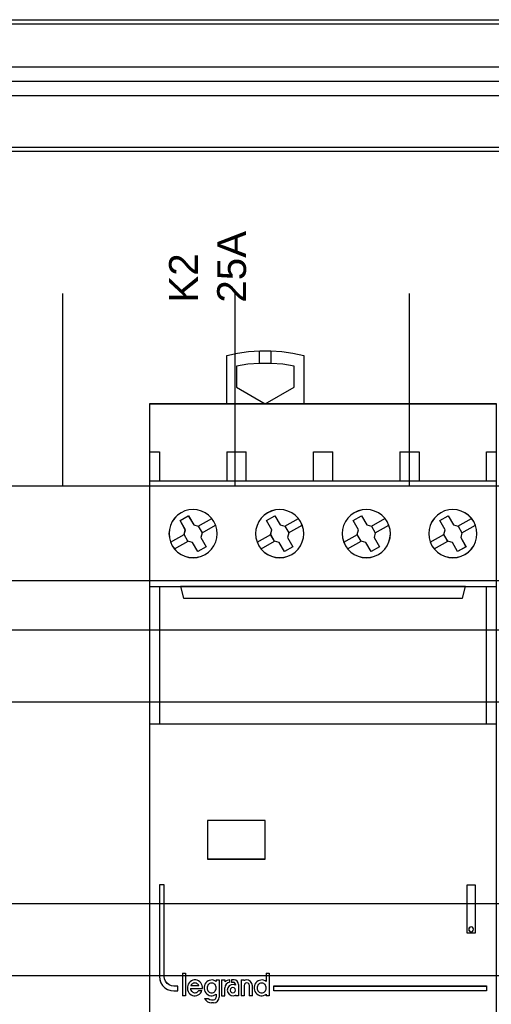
# Model space of a CAD drawing. Extents: x -635870 to -372006, y -44437 to 104716.
# Tile 120 of 246: x -613068 to -612578, y -33094 to -32071. Entities that reach past the tile are written whole.
import ezdxf

# ---------------------------------------------------------------- set-up
doc = ezdxf.new("R2010")
doc.units = 0
doc.header["$MEASUREMENT"] = 0
doc.layers.get('0').update_dxf_attribs({"color": 252})
for name, color, linetype in [('30', 7, 'Continuous'), ('45', 8, 'Continuous'), ('50', 7, 'Continuous')]:
    doc.layers.add(name, color=color, linetype=linetype)
doc.styles.get("Standard").update_dxf_attribs({"font": 'arial.ttf', "bigfont": 'BIGFONT.SHX'})

# ---------------------------------------------------------------- blocks, each defined once
blk = doc.blocks.new('*U1036')
at = {"layer": '50', "color": 7}
blk.add_lwpolyline([(507.824617, -229.100851), (835.919558, -229.100851), (835.919558, -242.79966), (507.824617, -242.79966), (507.824617, -229.100851)], dxfattribs=at)
blk.add_lwpolyline([(508.238179, -229.513961), (835.505996, -229.513961), (835.505996, -242.386551), (508.238179, -242.386551), (508.238179, -229.513961)], close=True, dxfattribs=at)
blk = doc.blocks.new('*U1037')
at = {"layer": '50', "color": 7}
for points in [[(832.001083, -235.501397), (512.000243, -235.501397)], [(515.970229, -234.010496), (827.968097, -234.010496)]]:
    blk.add_lwpolyline(points, dxfattribs=at)
blk = doc.blocks.new('*U1048')
at = {"layer": '50', "color": 7}
for points in [[(512.000243, -235.498748), (832.001083, -235.498748)], [(827.968097, -236.992297), (515.970229, -236.992297)], [(827.968097, -236.992297), (515.970229, -236.992297)], [(509.985212, -277.514077), (834.016113, -277.514077)], [(827.968097, -236.992297), (515.970229, -236.992297)], [(509.985212, -277.514077), (834.016113, -277.514077)], [(707.95137, -277.556447), (707.95137, -257.54713)], [(725.885633, -277.556447), (725.885633, -257.54713)], [(743.986911, -277.556447), (743.986911, -257.54713)], [(509.985212, -287.349254), (834.016113, -287.349254), (834.016113, -333.651915), (509.985212, -333.651915), (509.985212, -287.349254)]]:
    blk.add_lwpolyline(points, dxfattribs=at)
blk = doc.blocks.new('*U1049')
at = {"layer": '30', "color": 7}
blk.add_lwpolyline([(499.9802, -292.478694), (844.087401, -292.478694), (844.087401, -328.453624), (499.9802, -328.453624), (499.9802, -292.478694)], close=True, dxfattribs=at)
for points in [[(499.9802, -292.478694), (844.087401, -292.478694), (844.087401, -328.453624), (499.9802, -328.453624), (499.9802, -292.478694)], [(499.9802, -299.972919), (844.087401, -299.972919), (844.087401, -320.959398), (499.9802, -320.959398), (499.9802, -299.972919)]]:
    blk.add_lwpolyline(points, dxfattribs=at)
blk = doc.blocks.new('*U1053')
at = {"layer": '45', "color": 7}
for points in [[(724.994884, -269.000319), (724.994884, -263.992169), (724.994884, -263.992169), (726.124778, -263.746155), (727.272235, -263.576287), (728.425547, -263.50014), (729.573004, -263.50014), (730.726315, -263.576287), (731.873772, -263.746155), (733.003666, -263.992169), (733.003666, -263.992169), (733.003666, -269.000319), (724.994884, -269.000319)], [(732.004225, -265.090268), (730.809274, -264.896817), (729.602608, -264.803023), (728.390084, -264.803023), (727.189276, -264.896817), (725.994325, -265.090268), (725.994325, -265.090268), (725.994325, -267.265124), (725.994325, -267.265124), (728.993418, -269.000319), (728.993418, -269.000319), (732.004225, -267.265124), (732.004225, -267.265124), (732.004225, -265.090268), (732.004225, -265.090268)], [(734.996973, -268.987078), (753.000435, -268.987078), (753.000435, -268.987078), (753.000435, -352.016739), (753.000435, -352.016739), (734.996973, -352.016739), (734.996973, -352.016739), (716.999358, -352.016739), (716.999358, -352.016739), (716.999358, -268.987078), (716.999358, -268.987078), (734.996973, -268.987078), (734.996973, -268.987078)], [(723.668846, -281.244259), (723.422745, -280.8809), (723.11219, -280.576147), (722.754758, -280.32414), (722.36217, -280.14246), (721.928564, -280.025248), (721.500818, -279.990084), (721.061353, -280.025248), (720.645326, -280.1366), (720.246878, -280.32414), (719.889446, -280.570286), (719.578891, -280.8809), (719.33279, -281.238398), (719.145285, -281.636921), (719.033954, -282.064747), (718.992937, -282.492573), (719.033954, -282.93212), (719.145285, -283.348225), (719.326931, -283.746747), (719.578891, -284.104246), (719.889446, -284.42072), (720.246878, -284.666866), (720.645326, -284.848546), (721.061353, -284.959898), (721.500818, -284.995061), (721.934424, -284.959898), (722.35631, -284.848546), (722.754758, -284.666866), (723.11219, -284.414859), (723.416886, -284.104246), (723.668846, -283.746747), (723.850491, -283.354085), (723.967682, -282.93212), (724.008699, -282.498433), (723.973542, -282.064747), (723.856351, -281.636921), (723.668846, -281.244259)], [(723.664262, -281.246901), (723.418682, -280.884311), (723.108783, -280.580203), (722.752107, -280.328729), (722.360349, -280.147434), (721.92766, -280.03047), (721.500818, -279.99538), (721.062282, -280.03047), (720.647135, -280.141586), (720.249529, -280.328729), (719.892853, -280.574355), (719.582954, -280.884311), (719.337374, -281.241052), (719.150265, -281.638732), (719.03917, -282.065652), (718.99824, -282.492573), (719.03917, -282.93119), (719.150265, -283.346414), (719.331527, -283.744093), (719.582954, -284.100835), (719.892853, -284.416639), (720.249529, -284.662264), (720.647135, -284.843559), (721.062282, -284.954676), (721.500818, -284.989765), (721.933507, -284.954676), (722.354501, -284.843559), (722.752107, -284.662264), (723.108783, -284.410791), (723.412835, -284.100835), (723.664262, -283.744093), (723.845524, -283.352262), (723.962467, -282.93119), (724.003397, -282.498421), (723.968314, -282.065652), (723.851371, -281.638732), (723.664262, -281.246901)], [(732.663775, -281.244681), (732.417647, -280.881363), (732.112918, -280.576645), (731.749586, -280.324666), (731.356954, -280.143007), (730.92916, -280.025807), (730.495506, -279.984788), (730.061852, -280.025807), (729.639919, -280.137147), (729.247287, -280.324666), (728.883955, -280.570785), (728.579225, -280.881363), (728.327237, -281.238821), (728.139711, -281.637299), (728.028368, -282.065077), (727.993207, -282.492855), (728.028368, -282.932352), (728.139711, -283.34841), (728.321377, -283.746888), (728.579225, -284.104346), (728.889815, -284.420784), (729.247287, -284.666903), (729.639919, -284.848562), (730.061852, -284.959902), (730.501366, -284.995061), (730.93502, -284.959902), (731.356954, -284.848562), (731.749586, -284.666903), (732.107057, -284.414924), (732.417647, -284.104346), (732.663775, -283.746888), (732.845441, -283.35427), (732.968505, -282.932352), (733.003666, -282.498714), (732.968505, -282.065077), (732.851301, -281.637299), (732.663775, -281.244681)], [(732.659192, -281.247314), (732.413585, -280.884764), (732.109501, -280.58069), (731.746938, -280.329244), (731.355137, -280.147969), (730.928248, -280.031017), (730.495512, -279.990084), (730.062776, -280.031017), (729.641736, -280.142121), (729.249934, -280.329244), (728.887372, -280.574842), (728.583287, -280.884764), (728.331832, -281.241466), (728.144703, -281.639102), (728.033595, -282.065975), (727.998509, -282.492848), (728.033595, -282.931417), (728.144703, -283.346595), (728.325985, -283.74423), (728.583287, -284.100933), (728.89322, -284.416702), (729.249934, -284.662301), (729.641736, -284.843576), (730.062776, -284.95468), (730.50136, -284.989765), (730.934096, -284.95468), (731.355137, -284.843576), (731.746938, -284.662301), (732.103653, -284.410855), (732.413585, -284.100933), (732.659192, -283.74423), (732.840474, -283.352443), (732.963277, -282.931417), (732.998364, -282.498696), (732.963277, -282.065975), (732.846321, -281.639102), (732.659192, -281.247314)], [(741.660874, -281.244681), (741.414773, -280.881363), (741.110077, -280.570785), (740.752646, -280.324666), (740.360057, -280.143007), (739.926452, -280.025807), (739.492846, -279.984788), (739.05924, -280.025807), (738.637354, -280.137147), (738.244765, -280.324666), (737.887334, -280.570785), (737.576778, -280.881363), (737.330678, -281.238821), (737.137313, -281.637299), (737.031842, -282.059217), (736.990825, -282.492855), (737.031842, -282.932352), (737.143173, -283.34841), (737.324818, -283.746888), (737.576778, -284.104346), (737.887334, -284.420784), (738.244765, -284.666903), (738.643214, -284.848562), (739.05924, -284.959902), (739.498706, -284.995061), (739.932311, -284.959902), (740.354198, -284.848562), (740.752646, -284.666903), (741.110077, -284.414924), (741.414773, -284.104346), (741.666733, -283.746888), (741.848379, -283.35427), (741.965569, -282.932352), (742.006586, -282.498714), (741.971429, -282.059217), (741.854238, -281.637299), (741.660874, -281.244681)], [(741.656302, -281.247314), (741.410722, -280.884764), (741.106671, -280.574842), (740.749995, -280.329244), (740.358236, -280.147969), (739.925547, -280.031017), (739.492858, -279.990084), (739.06017, -280.031017), (738.639175, -280.142121), (738.247416, -280.329244), (737.89074, -280.574842), (737.580842, -280.884764), (737.335261, -281.241466), (737.142306, -281.639102), (737.037057, -282.060127), (736.996127, -282.492848), (737.037057, -282.931417), (737.148153, -283.346595), (737.329414, -283.74423), (737.580842, -284.100933), (737.89074, -284.416702), (738.247416, -284.662301), (738.645022, -284.843576), (739.06017, -284.95468), (739.498706, -284.989765), (739.931394, -284.95468), (740.352389, -284.843576), (740.749995, -284.662301), (741.106671, -284.410855), (741.410722, -284.100933), (741.66215, -283.74423), (741.843411, -283.352443), (741.960354, -282.931417), (742.001284, -282.498696), (741.966201, -282.060127), (741.849258, -281.639102), (741.656302, -281.247314)], [(750.661663, -281.244259), (750.415535, -280.8809), (750.104945, -280.576147), (749.747474, -280.32414), (749.354841, -280.14246), (748.927047, -280.025248), (748.493394, -279.990084), (748.05974, -280.025248), (747.637806, -280.1366), (747.245174, -280.32414), (746.881842, -280.570286), (746.577113, -280.8809), (746.325125, -281.238398), (746.137599, -281.636921), (746.026255, -282.064747), (745.991094, -282.492573), (746.026255, -282.93212), (746.137599, -283.348225), (746.319265, -283.746747), (746.571253, -284.104246), (746.887703, -284.42072), (747.245174, -284.666866), (747.637806, -284.848546), (748.05974, -284.959898), (748.499254, -284.995061), (748.932908, -284.959898), (749.348981, -284.848546), (749.747474, -284.666866), (750.104945, -284.414859), (750.415535, -284.104246), (750.661663, -283.746747), (750.843328, -283.354085), (750.966392, -282.93212), (751.001553, -282.498433), (750.966392, -282.064747), (750.849189, -281.636921), (750.661663, -281.244259)], [(750.65708, -281.246901), (750.411473, -280.884311), (750.10154, -280.580203), (749.744826, -280.328729), (749.353024, -280.147434), (748.926136, -280.03047), (748.4934, -279.99538), (748.060664, -280.03047), (747.639623, -280.141586), (747.247822, -280.328729), (746.885259, -280.574355), (746.581175, -280.884311), (746.32972, -281.241052), (746.142591, -281.638732), (746.031483, -282.065652), (745.996396, -282.492573), (746.031483, -282.93119), (746.142591, -283.346414), (746.323872, -283.744093), (746.575327, -284.100835), (746.891107, -284.416639), (747.247822, -284.662264), (747.639623, -284.843559), (748.060664, -284.954676), (748.499248, -284.989765), (748.931984, -284.954676), (749.347176, -284.843559), (749.744826, -284.662264), (750.10154, -284.410791), (750.411473, -284.100835), (750.65708, -283.744093), (750.838361, -283.352262), (750.961165, -282.93119), (750.996251, -282.498421), (750.961165, -282.065652), (750.844209, -281.638732), (750.65708, -281.246901)], [(720.138185, -281.132049), (721.001578, -280.633581), (721.001578, -280.633581), (721.559552, -281.589466), (721.559552, -281.589466), (722.035299, -281.724346), (722.035299, -281.724346), (722.440565, -282.416336), (722.440565, -282.416336), (722.317223, -282.897211), (722.317223, -282.897211), (722.863451, -283.853096), (722.863451, -283.853096), (721.994185, -284.351564), (721.994185, -284.351564), (721.447957, -283.401543), (721.447957, -283.401543), (720.960464, -283.272528), (720.960464, -283.272528), (720.561071, -282.580538), (720.561071, -282.580538), (720.690287, -282.093798), (720.690287, -282.093798), (720.138185, -281.132049), (720.138185, -281.132049)], [(720.143487, -281.135925), (721.00352, -280.638877), (721.559324, -281.592039), (722.033219, -281.726535), (722.436908, -282.416554), (722.314046, -282.896058), (722.858149, -283.84922), (721.992265, -284.346268), (721.448163, -283.398954), (720.962566, -283.270306), (720.564728, -282.580287), (720.69344, -282.094935), (720.143487, -281.135925)], [(729.133152, -281.132049), (730.00308, -280.633581), (730.00308, -280.633581), (730.555602, -281.589466), (730.555602, -281.589466), (731.037589, -281.724346), (731.037589, -281.724346), (731.437285, -282.416336), (731.437285, -282.416336), (731.31385, -282.897211), (731.31385, -282.897211), (731.866371, -283.853096), (731.866371, -283.853096), (730.996444, -284.351564), (730.996444, -284.351564), (730.443922, -283.401543), (730.443922, -283.401543), (729.956057, -283.272528), (729.956057, -283.272528), (729.556361, -282.580538), (729.556361, -282.580538), (729.685674, -282.093798), (729.685674, -282.093798), (729.133152, -281.132049), (729.133152, -281.132049)], [(729.138455, -281.135925), (730.004163, -280.638877), (730.554005, -281.592039), (731.033655, -281.726535), (731.431413, -282.416554), (731.308576, -282.896058), (731.858418, -283.84922), (730.992709, -284.346268), (730.442867, -283.398954), (729.957368, -283.270306), (729.55961, -282.580287), (729.688297, -282.094935), (729.138455, -281.135925)], [(738.12812, -281.132049), (738.998047, -280.633581), (738.998047, -280.633581), (739.556447, -281.589466), (739.556447, -281.589466), (740.032556, -281.724346), (740.032556, -281.724346), (740.432252, -282.416336), (740.432252, -282.416336), (740.308817, -282.897211), (740.308817, -282.897211), (740.861338, -283.853096), (740.861338, -283.853096), (739.991411, -284.351564), (739.991411, -284.351564), (739.444767, -283.401543), (739.444767, -283.401543), (738.956902, -283.272528), (738.956902, -283.272528), (738.557206, -282.574673), (738.557206, -282.574673), (738.686519, -282.093798), (738.686519, -282.093798), (738.12812, -281.132049), (738.12812, -281.132049)], [(738.136073, -281.135925), (739.001782, -280.638877), (739.557473, -281.592039), (740.031273, -281.726535), (740.429031, -282.416554), (740.306194, -282.896058), (740.856036, -283.84922), (739.990327, -284.346268), (739.446335, -283.398954), (738.960836, -283.270306), (738.563078, -282.574439), (738.691764, -282.094935), (738.136073, -281.135925)], [(747.13104, -281.132049), (748.000124, -280.633581), (748.000124, -280.633581), (748.55211, -281.589466), (748.55211, -281.589466), (749.033629, -281.724346), (749.033629, -281.724346), (749.432938, -282.416336), (749.432938, -282.416336), (749.309622, -282.897211), (749.309622, -282.897211), (749.861608, -283.853096), (749.861608, -283.853096), (748.992524, -284.351564), (748.992524, -284.351564), (748.440538, -283.401543), (748.440538, -283.401543), (747.953146, -283.272528), (747.953146, -283.272528), (747.553837, -282.580538), (747.553837, -282.580538), (747.683026, -282.093798), (747.683026, -282.093798), (747.13104, -281.132049), (747.13104, -281.132049)], [(747.136342, -281.135925), (748.002051, -280.638877), (748.551893, -281.592039), (749.031542, -281.726535), (749.429301, -282.416554), (749.306463, -282.896058), (749.856306, -283.84922), (748.990597, -284.346268), (748.440755, -283.398954), (747.955256, -283.270306), (747.557498, -282.580287), (747.686184, -282.094935), (747.136342, -281.135925)], [(716.999358, -287.990103), (734.996973, -287.990103), (734.996973, -287.990103), (753.000435, -287.990103), (753.000435, -302.303279), (734.996973, -302.303279), (734.996973, -302.303279), (716.999358, -302.303279), (716.999358, -287.990103)], [(717.00466, -287.9954), (734.996974, -287.9954), (752.995133, -287.9954), (752.995133, -302.297983), (734.996974, -302.297983), (717.00466, -302.297983), (717.00466, -287.9954)], [(720.177951, -287.990103), (720.499595, -289.200302), (720.499595, -289.200302), (749.500198, -289.200302), (749.500198, -289.200302), (749.821842, -287.990103), (720.177951, -287.990103)], [(720.183253, -287.9954), (720.504782, -289.195005), (749.495011, -289.195005), (749.81654, -287.9954), (720.183253, -287.9954)], [(722.990701, -316.298679), (729.000601, -316.298679), (729.000601, -312.281456), (722.990701, -312.281456), (722.990701, -316.298679)], [(722.996003, -316.293383), (728.995299, -316.293383), (728.995299, -312.286753), (722.996003, -312.286753), (722.996003, -316.293383)], [(717.998799, -318.99713), (717.998799, -328.506529), (718.039739, -328.833835), (718.145014, -329.155295), (718.332169, -329.435843), (718.566112, -329.669633), (718.846845, -329.856665), (719.168518, -329.96187), (719.496039, -330.002783), (719.899592, -330.002783), (719.899592, -329.500135), (719.496039, -329.500135), (719.238701, -329.470912), (718.998908, -329.365706), (718.788359, -329.213743), (718.636296, -329.003332), (718.531021, -328.763698), (718.501778, -328.506529), (718.501778, -318.99713), (717.998799, -318.99713)], [(749.988857, -318.991833), (750.802726, -318.991833), (750.802726, -318.991833), (750.802726, -324.007403), (750.802726, -324.007403), (749.988857, -324.007403), (749.988857, -324.007403), (749.988857, -318.991833), (749.988857, -318.991833)], [(749.994159, -318.99713), (750.797424, -318.99713), (750.797424, -324.002107), (749.994159, -324.002107), (749.994159, -318.99713)], [(750.646314, -323.603562), (750.616841, -323.474173), (750.516632, -323.385953), (750.398739, -323.350665), (750.269056, -323.385953), (750.174742, -323.474173), (750.145269, -323.603562), (750.174742, -323.72707), (750.269056, -323.821171), (750.398739, -323.856459), (750.516632, -323.821171), (750.616841, -323.72707), (750.646314, -323.603562)], [(723.423837, -330.201394), (723.51854, -330.189539), (723.607325, -330.159901), (723.678353, -330.118408), (723.7553, -330.053206), (723.80857, -329.982076), (723.855922, -329.89909), (723.885517, -329.810178), (723.897355, -329.70941), (723.891436, -329.61457), (723.873679, -329.51973), (723.832246, -329.430817), (723.784895, -329.353759), (723.719786, -329.288556), (723.648758, -329.229281), (723.554054, -329.193716), (723.477108, -329.181861), (723.388323, -329.181861), (723.293619, -329.193716), (723.216672, -329.229281), (723.133807, -329.288556), (723.068698, -329.353759), (723.021346, -329.430817), (722.979913, -329.51973), (722.962156, -329.61457), (722.956237, -329.70941), (722.968075, -329.810178), (722.991751, -329.89909), (723.045022, -329.982076), (723.098293, -330.053206), (723.175239, -330.118408), (723.252186, -330.159901), (723.335052, -330.189539), (723.423837, -330.201394)], [(728.626804, -330.201394), (728.71578, -330.189539), (728.798824, -330.159901), (728.881867, -330.118408), (728.953048, -330.053206), (729.012365, -329.982076), (729.053886, -329.89909), (729.083545, -329.810178), (729.10134, -329.70941), (729.089477, -329.61457), (729.06575, -329.51973), (729.036091, -329.430817), (728.976774, -329.353759), (728.923389, -329.288556), (728.840345, -329.229281), (728.757302, -329.193716), (728.668326, -329.181861), (728.579351, -329.181861), (728.490375, -329.193716), (728.407332, -329.229281), (728.33022, -329.288556), (728.264971, -329.353759), (728.217518, -329.430817), (728.175996, -329.51973), (728.158201, -329.61457), (728.152269, -329.70941), (728.170064, -329.810178), (728.193791, -329.89909), (728.241244, -329.982076), (728.300561, -330.053206), (728.371742, -330.118408), (728.448854, -330.159901), (728.537829, -330.189539), (728.626804, -330.201394)], [(725.914794, -329.919367), (725.878877, -329.781354), (725.777111, -329.679345), (725.639428, -329.637341), (725.501745, -329.679345), (725.393994, -329.781354), (725.358076, -329.919367), (725.393994, -330.05738), (725.501745, -330.15939), (725.639428, -330.201394), (725.777111, -330.15939), (725.878877, -330.05738), (725.914794, -329.919367)], [(729.899302, -329.496989), (752.000994, -329.496989), (752.000994, -330.002783), (729.899302, -330.002783), (729.899302, -329.496989)]]:
    blk.add_lwpolyline(points, close=True, dxfattribs=at)
for points in [[(728.390862, -264.816264), (728.390862, -263.50014)], [(729.594433, -264.816264), (729.594433, -263.50014)], [(716.999358, -273.989407), (718.006752, -273.989407)], [(717.993497, -273.989407), (717.993497, -277.005635)], [(724.994884, -273.989407), (727.007021, -273.989407)], [(724.994884, -273.989407), (724.994884, -277.005635)], [(726.993766, -273.989407), (726.993766, -277.005635)], [(733.997805, -277.005635), (733.997805, -273.989407)], [(733.997805, -273.989407), (735.005199, -273.989407)], [(734.989292, -273.989407), (736.004639, -273.989407)], [(735.988733, -273.989407), (735.988733, -277.005635)], [(742.992772, -273.989407), (745.004909, -273.989407)], [(742.992772, -273.989407), (742.992772, -277.005635)], [(744.991653, -273.989407), (744.991653, -277.005635)], [(751.993041, -277.005635), (751.993041, -273.989407)], [(751.993041, -273.989407), (753.000435, -273.989407)], [(716.999358, -276.992394), (735.005199, -276.992394)], [(734.989292, -276.992394), (753.000435, -276.992394)], [(722.025723, -281.732558), (723.441377, -280.914284)], [(731.028644, -281.732558), (732.438995, -280.914284)], [(740.023611, -281.732558), (741.439264, -280.914284)], [(749.02388, -281.732558), (750.434232, -280.914284)], [(722.428681, -282.423721), (723.839032, -281.602799)], [(731.426299, -282.423721), (732.841953, -281.602799)], [(740.421266, -282.423721), (741.83692, -281.602799)], [(749.421536, -282.423721), (750.837189, -281.602799)], [(719.157302, -283.392939), (720.572955, -282.572017)], [(719.552306, -284.081454), (720.970611, -283.26318)], [(728.152269, -283.392939), (729.567922, -282.572017)], [(728.555226, -284.081454), (729.965578, -283.26318)], [(737.152538, -283.392939), (738.568192, -282.56672)], [(737.550194, -284.081454), (738.965847, -283.26318)], [(746.147505, -283.392939), (747.56581, -282.572017)], [(746.553114, -284.081454), (747.963465, -283.26318)], [(720.395336, -328.164977), (720.395336, -330.505929)], [(720.395336, -328.164977), (720.718762, -328.164977)], [(720.705507, -328.164977), (720.705507, -330.505929)], [(729.088085, -328.164977), (729.088085, -329.038862)], [(729.088085, -328.164977), (729.403558, -328.164977)], [(729.390303, -328.164977), (729.390303, -330.505929)], [(722.460493, -329.768881), (722.460493, -329.603782), (722.42514, -329.450476), (722.372109, -329.297169), (722.289617, -329.167449), (722.183555, -329.055417), (722.053924, -328.961075), (721.918401, -328.896215), (721.771094, -328.866733), (721.617894, -328.866733), (721.458802, -328.896215), (721.323279, -328.955179), (721.193648, -329.043625), (721.087587, -329.14976), (720.999202, -329.291273), (720.940279, -329.432786), (720.899033, -329.591989), (720.899033, -329.751191), (720.928494, -329.904498), (720.981525, -330.051907), (721.064017, -330.187524), (721.170079, -330.305452), (721.293817, -330.399794), (721.42934, -330.464655), (721.576648, -330.500033), (721.729848, -330.505929), (721.883048, -330.482344), (722.018571, -330.42338), (722.148201, -330.346727), (722.266047, -330.240592), (722.354432, -330.110871), (722.419247, -329.963461)], [(722.097301, -329.459916), (722.055712, -329.386218), (721.996299, -329.30638), (721.925003, -329.251107), (721.853707, -329.208117), (721.770528, -329.183552), (721.681408, -329.171269), (721.59823, -329.183552), (721.515051, -329.208117), (721.431872, -329.251107), (721.366518, -329.30638), (721.313046, -329.386218), (721.259574, -329.459916)], [(723.897355, -329.025936), (723.767504, -328.949282), (723.631751, -328.890319), (723.478291, -328.866733), (723.330734, -328.872629), (723.183176, -328.908008), (723.047423, -328.972868), (722.923474, -329.061314), (722.817233, -329.173345), (722.734601, -329.303066), (722.68148, -329.450476), (722.646066, -329.603782), (722.646066, -329.768881), (722.68148, -329.922187), (722.734601, -330.069596), (722.817233, -330.199317), (722.923474, -330.311348), (723.047423, -330.399794), (723.183176, -330.464655), (723.330734, -330.500033), (723.478291, -330.505929), (723.631751, -330.482344), (723.767504, -330.42338), (723.897355, -330.346727)], [(723.8841, -328.866733), (723.8841, -329.038862)], [(723.8841, -328.866733), (724.207526, -328.866733)], [(724.194271, -328.866733), (724.194271, -330.667466)], [(724.464677, -328.866733), (724.464677, -330.505929)], [(724.464677, -328.866733), (724.793406, -328.866733)], [(725.307707, -328.866733), (725.025944, -328.910604), (724.78015, -329.054751)], [(724.78015, -328.866733), (724.78015, -329.054751)], [(725.307707, -329.099769), (725.103878, -329.165678), (724.930024, -329.297497), (724.81612, -329.477249), (724.78015, -329.692952)], [(725.914794, -329.40048), (725.683228, -329.335453), (725.445724, -329.365011), (725.243846, -329.489152), (725.095406, -329.684231), (725.047905, -329.920691), (725.095406, -330.157151), (725.243846, -330.35223), (725.445724, -330.476372), (725.683228, -330.505929), (725.914794, -330.440903)], [(725.294451, -328.866733), (725.294451, -329.11301)], [(725.485326, -328.866733), (725.485326, -329.11301)], [(725.755732, -328.866733), (725.485326, -328.866733)], [(725.485326, -329.099769), (725.686805, -329.099769)], [(725.914794, -329.348694), (725.883865, -329.218008), (725.791079, -329.130885), (725.67355, -329.099769)], [(726.224965, -329.348694), (726.19481, -329.155909), (726.08625, -329.005297), (725.929441, -328.896856), (725.742477, -328.866733)], [(725.901539, -329.335453), (725.901539, -329.412249)], [(726.21171, -329.335453), (726.21171, -330.505929)], [(726.484767, -328.866733), (726.484767, -330.505929)], [(726.484767, -328.866733), (726.802891, -328.866733)], [(727.656525, -329.459916), (727.609024, -329.220246), (727.47246, -329.022518), (727.264644, -328.896692), (727.02714, -328.866733), (726.789636, -328.932642)], [(726.789636, -328.866733), (726.789636, -328.943529)], [(727.351656, -329.459916), (727.309803, -329.318663), (727.21414, -329.214259), (727.070646, -329.171269), (726.933131, -329.214259), (726.831489, -329.318663), (726.789636, -329.459916)], [(729.10134, -329.025936), (728.971214, -328.949282), (728.823344, -328.890319), (728.675473, -328.866733), (728.527603, -328.872629), (728.385648, -328.908008), (728.243692, -328.972868), (728.113566, -329.061314), (728.0071, -329.173345), (727.930207, -329.303066), (727.871059, -329.450476), (727.8474, -329.603782), (727.8474, -329.768881), (727.871059, -329.922187), (727.930207, -330.069596), (728.0071, -330.199317), (728.113566, -330.311348), (728.243692, -330.399794), (728.385648, -330.464655), (728.527603, -330.500033), (728.675473, -330.505929), (728.823344, -330.482344), (728.971214, -330.42338), (729.10134, -330.346727)], [(721.214506, -329.761803), (722.460493, -329.761803)], [(721.214506, -329.761803), (721.238257, -329.85213), (721.273882, -329.942457), (721.321383, -330.014718), (721.386696, -330.080958), (721.457948, -330.135154), (721.541074, -330.177306), (721.630138, -330.18935), (721.713264, -330.201394), (721.802328, -330.183328), (721.885454, -330.153219), (721.956706, -330.099023), (722.022019, -330.032784), (722.081395, -329.960522)], [(721.259574, -329.446675), (722.097301, -329.446675)], [(722.06814, -329.955117), (722.420728, -329.955117)], [(723.8841, -330.3338), (723.8841, -330.667466)], [(724.464677, -330.505929), (724.793406, -330.505929), (724.793406, -329.679711)], [(726.789636, -329.446675), (726.789636, -330.505929)], [(727.338401, -329.446675), (727.338401, -330.505929)], [(727.64327, -329.446675), (727.64327, -330.505929)], [(729.088085, -330.3338), (729.088085, -330.505929)], [(720.395336, -330.492689), (720.718762, -330.492689)], [(722.699087, -330.783984), (722.829957, -330.970557), (722.99652, -331.121019), (723.204723, -331.211296), (723.430773, -331.247407)], [(722.699087, -330.783984), (723.086138, -330.783984)], [(723.072883, -330.783984), (723.242729, -330.900041), (723.430773, -330.932279)], [(723.417518, -330.919039), (723.624298, -330.919039)], [(723.624298, -331.234167), (723.417518, -331.234167)], [(723.611043, -331.247407), (723.843672, -331.199473), (724.034546, -331.073647), (724.165773, -330.875919), (724.207526, -330.654225)], [(723.611043, -330.932279), (723.757245, -330.901384), (723.854713, -330.790163), (723.897355, -330.654225)], [(725.901539, -330.426485), (725.901539, -330.505929)], [(725.901539, -330.492689), (726.224965, -330.492689)], [(726.484767, -330.492689), (726.802891, -330.492689)], [(727.338401, -330.492689), (727.656525, -330.492689)], [(729.088085, -330.492689), (729.403558, -330.492689)]]:
    blk.add_lwpolyline(points, dxfattribs=at)
at = {"layer": '45', "color": 59}
blk.add_lwpolyline([(734.996974, -268.992375), (752.995133, -268.992375), (752.995133, -352.011443), (734.996974, -352.011443), (717.00466, -352.011443), (717.00466, -268.992375), (734.996974, -268.992375)], close=True, dxfattribs=at)
at = {"layer": '45', "color": 4}
for points in [[(717.993497, -287.990103), (717.993497, -302.303279)], [(751.993041, -302.303279), (751.993041, -287.990103)]]:
    blk.add_lwpolyline(points, dxfattribs=at)
at = {"layer": '45', "color": 1}
for points in [[(717.993497, -318.991833), (717.993497, -328.510385), (717.993497, -328.510385), (718.034665, -328.838006), (718.140527, -329.159776), (718.328726, -329.440594), (718.563975, -329.674609), (718.846274, -329.86182), (719.169741, -329.967127), (719.49909, -330.00808), (719.49909, -330.00808), (719.904894, -330.00808), (719.904894, -330.00808), (719.904894, -329.504948), (719.904894, -329.504948), (719.49909, -329.504948), (719.49909, -329.504948), (719.240316, -329.475696), (718.999186, -329.370389), (718.787462, -329.21828), (718.63455, -329.007666), (718.528688, -328.767801), (718.499282, -328.510385), (718.499282, -328.510385), (718.499282, -318.991833), (718.499282, -318.991833), (717.993497, -318.991833), (717.993497, -318.991833)], [(729.894, -329.491693), (752.006296, -329.491693), (752.006296, -329.491693), (752.006296, -330.00808), (752.006296, -330.00808), (729.894, -330.00808), (729.894, -330.00808), (729.894, -329.491693), (729.894, -329.491693)]]:
    blk.add_lwpolyline(points, close=True, dxfattribs=at)
at = {"layer": '45', "color": 255}
blk.add_lwpolyline([(750.651617, -323.603562), (750.621519, -323.471464), (750.519189, -323.381396), (750.398801, -323.345369), (750.266374, -323.381396), (750.170064, -323.471464), (750.139966, -323.603562), (750.170064, -323.729657), (750.266374, -323.825729), (750.398801, -323.861756), (750.519189, -323.825729), (750.621519, -323.729657), (750.651617, -323.603562)], close=True, dxfattribs=at)

msp = doc.modelspace()

# ---------------------------------------------------------------- block references
at = {"xscale": 10, "yscale": 10, "zscale": 10}
for name in ['*U1036', '*U1037', '*U1049', '*U1048']:
    msp.add_blockref(name, (-620103.1, -29779.7), dxfattribs=at)
ref = msp.add_blockref('*U1053', (-620103.1, -29779.7), dxfattribs=dict(xscale=10, yscale=10, zscale=10))
ref.add_attrib('Oznaczenie', 'K2', (-612883.1, -32364.7), dxfattribs={"height": 30, "rotation": 90, "flags": 2})
ref.add_attrib('Pr¹d znamionowy', '25A', (-612833.1, -32364.7), dxfattribs={"height": 30, "rotation": 90, "flags": 2})

doc.saveas('drawing.dxf')
